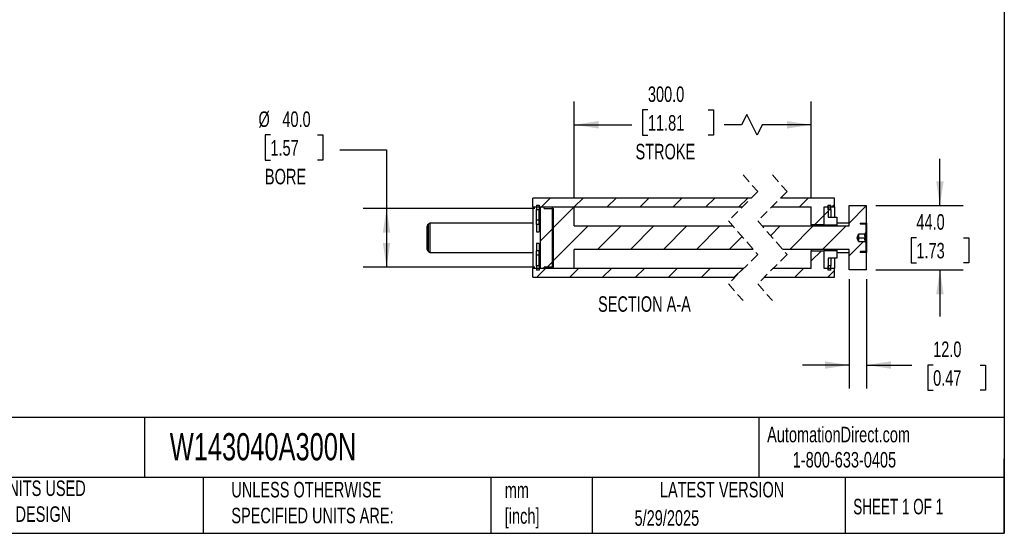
# Model space of a CAD drawing. Header units: millimetres. Extents: x 32 to 1365, y 32 to 1048.
# Tile 3 of 5: x 694 to 1365, y 32 to 382. Entities that reach past the tile are written whole.
import ezdxf

# ---------------------------------------------------------------- set-up
doc = ezdxf.new("R2010")
doc.units = ezdxf.units.MM
doc.header["$LTSCALE"] = 5
doc.linetypes.add('SLD-Dashed', pattern=[1.905, 1.27, -0.635])
doc.linetypes.add('SLD-Solid', pattern=[0])
doc.layers.add('DIMENSIONS', color=140, linetype='SLD-Solid', lineweight=25)
doc.layers.add('TEXT', color=140, linetype='SLD-Solid', lineweight=25)
doc.layers.add('HATCH', color=6, linetype='SLD-Solid')
doc.styles.add('SLDTEXTSTYLE0', font='TXT', dxfattribs={"width": 0.7})
doc.styles.add('SLDTEXTSTYLE1', font='TXT', dxfattribs={"width": 0.65})
doc.dimstyles.new('SLDDIMSTYLE0', dxfattribs={"dimtxt": 10.790039, "dimasz": 16.51, "dimexe": 0, "dimexo": 0.0625, "dimgap": 2.69751, "dimtad": 0, "dimtih": 1, "dimtoh": 1, "dimrnd": 1e-09, "dimzin": 4, "dimdsep": 46, "dimtxsty": 'SLDTEXTSTYLE0', "dimsah": 1, "dimcen": 0.09, "dimadec": 0, "dimazin": 1, "dimtfac": 1, "dimtmove": 0, "dimatfit": 0, "dimfxl": 0, "dimfrac": 2, "dimtolj": 1, "dimtzin": 12, "dimarcsym": 0})
doc.dimstyles.new('SLDDIMSTYLE2', dxfattribs={"dimtxt": 10.790039, "dimasz": 16.51, "dimexe": 0, "dimexo": 0.0625, "dimgap": 2.69751, "dimtad": 0, "dimtih": 1, "dimtoh": 1, "dimrnd": 1e-09, "dimzin": 4, "dimdsep": 46, "dimtxsty": 'SLDTEXTSTYLE0', "dimsah": 1, "dimcen": 0.09, "dimadec": 0, "dimazin": 1, "dimtfac": 1, "dimtofl": 0, "dimtmove": 0, "dimatfit": 3, "dimfxl": 0, "dimfrac": 2, "dimtolj": 1, "dimtzin": 12, "dimarcsym": 0})

# ---------------------------------------------------------------- blocks, each defined once
blk = doc.blocks.new('_D_32')
at = {"layer": 'DIMENSIONS'}
for p, q in [((1259.36, 204.93), (1259.36, 130.59)), ((1271.36, 204.93), (1271.36, 130.59)), ((1259.36, 146.46), (1227.61, 146.46)), ((1271.36, 146.46), (1302.1, 146.46)), ((1316.72, 146.46), (1313.09, 146.46)), ((1313.09, 146.46), (1313.09, 129.31)), ((1348.78, 146.46), (1352.4, 146.46)), ((1352.4, 146.46), (1352.4, 129.31)), ((1313.09, 129.31), (1316.72, 129.31)), ((1352.4, 129.31), (1348.78, 129.31))]:
    blk.add_line(p, q, dxfattribs=at)
for points in [[(1259.36, 146.46), (1242.85, 149), (1242.85, 143.92)], [(1271.36, 146.46), (1287.87, 143.92), (1287.87, 149)]]:
    blk.add_solid(points, dxfattribs=at)
at = {"layer": 'DIMENSIONS', "char_height": 10.583, "attachment_point": 1, "style": 'SLDTEXTSTYLE0'}
for s, insert in [('12.0', (1316.72, 162.52)), ('0.47', (1316.72, 142.96))]:
    blk.add_mtext(s, dxfattribs=dict(at, insert=insert))
blk = doc.blocks.new('_D_33')
at = {"layer": 'DIMENSIONS'}
for p, q in [((1321.34, 255.28), (1321.34, 287.03)), ((1277.71, 255.28), (1337.21, 255.28)), ((1305.31, 233.29), (1301.68, 233.29)), ((1301.68, 233.29), (1301.68, 216.14)), ((1337.37, 233.29), (1340.99, 233.29)), ((1340.99, 233.29), (1340.99, 216.14)), ((1301.68, 216.14), (1305.31, 216.14)), ((1340.99, 216.14), (1337.37, 216.14)), ((1277.71, 211.28), (1337.21, 211.28)), ((1321.34, 211.28), (1321.34, 179.53))]:
    blk.add_line(p, q, dxfattribs=at)
for points in [[(1321.34, 255.28), (1323.88, 271.79), (1318.8, 271.79)], [(1321.34, 211.28), (1318.8, 194.77), (1323.88, 194.77)]]:
    blk.add_solid(points, dxfattribs=at)
at = {"layer": 'DIMENSIONS', "char_height": 10.583, "attachment_point": 1, "style": 'SLDTEXTSTYLE0'}
for s, insert in [('44.0', (1305.31, 249.34)), ('1.73', (1305.31, 229.78))]:
    blk.add_mtext(s, dxfattribs=dict(at, insert=insert))
blk = doc.blocks.new('_D_34')
at = {"layer": 'DIMENSIONS'}
for p, q in [((1071.97, 260.63), (1071.97, 326.15)), ((1233.61, 260.63), (1233.61, 326.15)), ((1122.18, 320.37), (1118.55, 320.37)), ((1118.55, 320.37), (1118.55, 303.22)), ((1163.22, 320.37), (1166.84, 320.37)), ((1166.84, 320.37), (1166.84, 303.22)), ((1189.62, 317.33), (1186.09, 310.28)), ((1196.67, 303.22), (1189.62, 317.33)), ((1071.97, 310.28), (1111.3, 310.28)), ((1186.09, 310.28), (1174.1, 310.28)), ((1200.2, 310.28), (1196.67, 303.22)), ((1233.61, 310.28), (1200.2, 310.28)), ((1118.55, 303.22), (1122.18, 303.22)), ((1166.84, 303.22), (1163.22, 303.22))]:
    blk.add_line(p, q, dxfattribs=at)
for points in [[(1071.97, 310.28), (1088.48, 307.74), (1088.48, 312.82)], [(1233.61, 310.28), (1217.1, 312.82), (1217.1, 307.74)]]:
    blk.add_solid(points, dxfattribs=at)
at = {"layer": 'DIMENSIONS', "char_height": 10.583, "attachment_point": 1, "style": 'SLDTEXTSTYLE0'}
for s, insert in [('300.0', (1122.18, 336.43)), ('11.81', (1122.18, 316.86)), ('STROKE', (1113.71, 297.3))]:
    blk.add_mtext(s, dxfattribs=dict(at, insert=insert))
blk = doc.blocks.new('_D_35')
at = {"layer": 'DIMENSIONS'}
for p, q in [((864.7, 303.34), (861.08, 303.34)), ((861.08, 303.34), (861.08, 286.19)), ((896.76, 303.34), (900.39, 303.34)), ((900.39, 303.34), (900.39, 286.19)), ((912.15, 293.24), (943.9, 293.24)), ((943.9, 293.24), (943.9, 253.28)), ((861.08, 286.19), (864.7, 286.19)), ((900.39, 286.19), (896.76, 286.19)), ((1045.12, 253.28), (928.03, 253.28)), ((943.9, 253.28), (943.9, 213.28)), ((1045.12, 213.28), (928.03, 213.28))]:
    blk.add_line(p, q, dxfattribs=at)
for points in [[(943.9, 253.28), (941.36, 236.77), (946.44, 236.77)], [(943.9, 213.28), (946.44, 229.79), (941.36, 229.79)]]:
    blk.add_solid(points, dxfattribs=at)
at = {"layer": 'DIMENSIONS', "char_height": 10.583, "attachment_point": 1, "style": 'SLDTEXTSTYLE0'}
for s, insert in [('%%c', (856.55, 319.39)), ('40.0', (872.85, 319.39)), ('1.57', (864.7, 299.83)), ('BORE', (860.97, 280.26))]:
    blk.add_mtext(s, dxfattribs=dict(at, insert=insert))
blk = doc.blocks.new('SW_HATCH_1')
at = {"layer": 'HATCH', "color": 0}
for p, q in [((-175.95, 0), (-181.95, -6)), ((-153.5, 0), (-159.5, -6)), ((-131.05, 0), (-137.05, -6)), ((-108.6, 0), (-114.6, -6)), ((-86.15, 0), (-92.15, -6)), ((-63.7, 0), (-69.7, -6)), ((-41.25, 0), (-47.25, -6)), ((0, 0), (-6, -6)), ((-181.95, -6), (-182.74, -6.79)), ((-159.5, -6), (-174.49, -20.99)), ((17.9, -4.55), (16.45, -6)), ((39.9, -5), (27.9, -17)), ((-183.49, -7.54), (-183.77, -7.82)), ((10.9, -11.55), (4.3, -18.15)), ((13.65, -8.8), (10.9, -11.55)), ((15.4, -7.05), (14.63, -7.82)), ((-150.05, -19), (-174.49, -43.44)), ((-127.6, -19), (-143.6, -35)), ((-105.15, -19), (-121.15, -35)), ((-82.7, -19), (-98.7, -35)), ((-60.25, -19), (-76.25, -35)), ((-19, -19), (-25.62, -25.62)), ((3.45, -19), (-12.55, -35)), ((25.9, -19), (9.9, -35)), ((-173.74, -20.24), (-182.74, -29.24)), ((-45.06, -26.26), (-53.8, -35)), ((37.85, -29.5), (27.9, -39.45)), ((9.05, -35.85), (2.15, -42.75)), ((-173.74, -42.69), (-178.05, -47)), ((-179.05, -48), (-185.05, -54)), ((-156.6, -48), (-162.6, -54)), ((-134.15, -48), (-140.15, -54)), ((-111.7, -48), (-117.7, -54)), ((-89.25, -48), (-95.25, -54)), ((-66.8, -48), (-72.8, -54)), ((-44.35, -48), (-50.35, -54)), ((-3.1, -48), (-9.1, -54)), ((17.9, -49.45), (13.35, -54))]:
    blk.add_line(p, q, dxfattribs=at)

msp = doc.modelspace()

# ---------------------------------------------------------------- linework, layer by layer
at = {"color": 7, "linetype": 'SLD-Dashed', "lineweight": 18}
for p, q in [((1187.053, 276.151), (1197.053, 264.714)), ((1207.053, 276.151), (1217.053, 264.714)), ((1197.053, 264.714), (1177.053, 244.714)), ((1217.053, 264.714), (1197.053, 244.714)), ((1177.053, 244.714), (1197.053, 221.839)), ((1197.053, 244.714), (1217.053, 221.839)), ((1197.053, 221.839), (1177.053, 201.839)), ((1217.053, 221.839), (1197.053, 201.839)), ((1177.053, 201.839), (1187.053, 190.401)), ((1197.053, 201.839), (1207.053, 190.401))]:
    msp.add_line(p, q, dxfattribs=at)
for p, q in [((1192.615, 260.276), (1043.717, 260.276)), ((1043.717, 254.276), (1043.717, 260.276)), ((1046.217, 255.503), (1047.967, 255.503)), ((1046.217, 255.503), (1046.217, 252.456)), ((1047.967, 255.503), (1047.967, 252.456)), ((1249.362, 260.276), (1212.615, 260.276)), ((1245.112, 255.503), (1246.862, 255.503)), ((1245.112, 252.456), (1245.112, 255.503)), ((1246.862, 252.456), (1246.862, 255.503)), ((1249.362, 254.276), (1249.362, 260.276)), ((1259.362, 255.276), (1271.362, 255.276)), ((1259.362, 241.276), (1259.362, 255.276)), ((1271.362, 243.276), (1271.362, 255.276)), ((1043.717, 254.276), (1186.615, 254.276)), ((1043.717, 254.276), (1043.717, 212.276)), ((1046.217, 252.456), (1047.967, 252.456)), ((1046.217, 245.196), (1046.217, 252.456)), ((1047.967, 245.196), (1047.967, 252.456)), ((1048.717, 254.276), (1048.717, 212.276)), ((1048.717, 254.276), (1051.467, 254.276)), ((1051.467, 253.276), (1051.467, 254.276)), ((1051.467, 253.276), (1057.717, 253.276)), ((1056.967, 254.276), (1056.967, 212.276)), ((1056.967, 254.276), (1071.967, 254.276)), ((1057.717, 213.276), (1057.717, 253.276)), ((1071.967, 241.276), (1071.967, 254.276)), ((1206.615, 254.276), (1233.612, 254.276)), ((1233.612, 242.126), (1233.612, 254.276)), ((1242.362, 254.276), (1245.112, 254.276)), ((1242.362, 242.126), (1242.362, 254.276)), ((1242.362, 254.276), (1249.362, 254.276)), ((1242.362, 242.126), (1242.362, 254.276)), ((1245.112, 254.276), (1245.112, 247.276)), ((1245.112, 252.456), (1246.862, 252.456)), ((1246.862, 252.456), (1246.862, 247.276)), ((1249.362, 254.276), (1249.362, 247.276)), ((973.717, 243.276), (972.467, 242.555)), ((972.467, 223.998), (972.467, 242.555)), ((1043.717, 243.276), (973.717, 243.276)), ((973.717, 223.276), (973.717, 243.276)), ((1047.967, 245.196), (1046.217, 245.196)), ((1046.217, 242.207), (1046.217, 245.196)), ((1047.967, 242.207), (1046.217, 242.207)), ((1046.217, 242.207), (1046.217, 237.206)), ((1047.967, 242.207), (1047.967, 245.196)), ((1047.967, 242.207), (1047.967, 237.206)), ((1242.362, 242.126), (1233.612, 242.126)), ((1233.612, 242.126), (1233.612, 241.276)), ((1242.362, 242.126), (1251.112, 242.126)), ((1242.362, 242.126), (1242.362, 241.276)), ((1242.362, 242.126), (1242.362, 241.276)), ((1245.112, 247.276), (1251.112, 247.276)), ((1251.112, 247.276), (1251.112, 242.126)), ((1259.362, 243.276), (1251.112, 243.276)), ((1251.112, 242.126), (1251.112, 241.276)), ((1266.862, 243.276), (1271.362, 243.276)), ((1266.862, 243.276), (1266.862, 242.776)), ((1266.862, 242.776), (1270.612, 242.776)), ((1270.862, 242.526), (1270.862, 236.526)), ((1271.362, 243.276), (1271.362, 223.276)), ((971.717, 225.297), (971.717, 241.256)), ((1046.217, 237.206), (1047.967, 237.206)), ((1071.967, 241.276), (1180.058, 241.276)), ((1200.058, 241.276), (1259.362, 241.276)), ((1264.887, 233.276), (1265.797, 235.776)), ((1265.797, 235.776), (1265.862, 235.776)), ((1265.797, 235.776), (1265.797, 230.776)), ((1270.112, 235.776), (1265.862, 235.776)), ((1265.862, 235.776), (1265.862, 234.526)), ((1270.112, 235.776), (1270.862, 236.526)), ((1270.498, 235.776), (1270.112, 235.776)), ((1270.862, 236.526), (1270.862, 230.026)), ((1047.967, 229.346), (1046.217, 229.346)), ((1046.217, 229.346), (1046.217, 224.345)), ((1047.967, 229.346), (1047.967, 224.345)), ((1265.797, 230.776), (1264.887, 233.276)), ((1265.862, 230.776), (1265.797, 230.776)), ((1265.862, 234.526), (1265.862, 232.026)), ((1265.862, 233.276), (1270.498, 233.276)), ((1265.862, 232.026), (1265.862, 230.776)), ((1265.862, 230.776), (1270.112, 230.776)), ((1270.862, 230.026), (1270.112, 230.776)), ((1270.112, 230.776), (1270.498, 230.776)), ((1270.862, 230.026), (1270.862, 224.026)), ((972.467, 223.998), (973.717, 223.276)), ((973.717, 223.276), (1043.717, 223.276)), ((1047.967, 224.345), (1046.217, 224.345)), ((1046.217, 221.357), (1046.217, 224.345)), ((1047.967, 221.357), (1047.967, 224.345)), ((1194.047, 225.276), (1071.967, 225.276)), ((1071.967, 212.276), (1071.967, 225.276)), ((1259.362, 225.276), (1214.047, 225.276)), ((1233.612, 225.276), (1233.612, 224.426)), ((1233.612, 212.276), (1233.612, 224.426)), ((1233.612, 224.426), (1242.362, 224.426)), ((1242.362, 225.276), (1242.362, 224.426)), ((1242.362, 225.276), (1242.362, 224.426)), ((1242.362, 212.276), (1242.362, 224.426)), ((1251.112, 224.426), (1242.362, 224.426)), ((1242.362, 212.276), (1242.362, 224.426)), ((1251.112, 225.276), (1251.112, 224.426)), ((1251.112, 224.426), (1251.112, 219.276)), ((1251.112, 223.276), (1259.362, 223.276)), ((1259.362, 211.276), (1259.362, 225.276)), ((1270.612, 223.776), (1266.862, 223.776)), ((1266.862, 223.776), (1266.862, 223.276)), ((1271.362, 223.276), (1266.862, 223.276)), ((1271.362, 211.276), (1271.362, 223.276)), ((1047.967, 221.357), (1046.217, 221.357)), ((1046.217, 214.096), (1046.217, 221.357)), ((1047.967, 214.096), (1047.967, 221.357)), ((1245.112, 219.276), (1245.112, 212.276)), ((1251.112, 219.276), (1245.112, 219.276)), ((1246.862, 219.276), (1246.862, 214.096)), ((1249.362, 219.276), (1249.362, 212.276)), ((1187.49, 212.276), (1043.717, 212.276)), ((1043.717, 206.276), (1043.717, 212.276)), ((1047.967, 214.096), (1046.217, 214.096)), ((1046.217, 214.096), (1046.217, 211.05)), ((1047.967, 211.05), (1046.217, 211.05)), ((1047.967, 214.096), (1047.967, 211.05)), ((1051.467, 212.276), (1048.717, 212.276)), ((1057.717, 213.276), (1051.467, 213.276)), ((1051.467, 212.276), (1051.467, 213.276)), ((1071.967, 212.276), (1056.967, 212.276)), ((1233.612, 212.276), (1207.49, 212.276)), ((1245.112, 212.276), (1242.362, 212.276)), ((1249.362, 212.276), (1242.362, 212.276)), ((1246.862, 214.096), (1245.112, 214.096)), ((1245.112, 211.05), (1245.112, 214.096)), ((1246.862, 211.05), (1245.112, 211.05)), ((1246.862, 211.05), (1246.862, 214.096)), ((1249.362, 206.276), (1249.362, 212.276)), ((1271.362, 211.276), (1259.362, 211.276)), ((1043.717, 206.276), (1181.49, 206.276)), ((1201.49, 206.276), (1249.362, 206.276))]:
    msp.add_line(p, q)
for centre, radius, start, end in [((973.217, 241.256), 1.5, 120.000215, 180.00044), ((1270.612, 242.526), 0.25, 0.000517, 89.998843), ((973.217, 225.297), 1.5, 179.99956, 239.999785), ((1270.612, 224.026), 0.25, 270.001157, 359.999483)]:
    msp.add_arc(centre, radius, start, end)
for points in [[(1270.498, 233.276), (1270.326, 233.632), (1270.034, 234.238), (1270.167, 235.146), (1270.396, 235.581), (1270.498, 235.776)], [(1270.498, 230.776), (1270.326, 231.132), (1270.034, 231.738), (1270.167, 232.646), (1270.396, 233.081), (1270.498, 233.276)]]:
    msp.add_open_spline(points, degree=3, knots=[0, 0, 0, 0, 0.4397724, 0.7488472, 1, 1, 1, 1])
at = {"layer": 'TEXT'}
for p, q in [((1365.25, 1047.75), (1365.25, 31.75)), ((1365.25, 110.631), (31.75, 110.631)), ((778.794, 110.631), (778.794, 69.85)), ((1197.877, 110.631), (1197.877, 69.85)), ((1365.25, 31.75), (1365.25, 82.55)), ((1365.25, 69.85), (31.75, 69.85)), ((818.901, 69.85), (818.901, 31.75)), ((1015.122, 69.85), (1015.122, 31.75)), ((1084.06, 69.85), (1084.06, 31.75)), ((1256.744, 69.85), (1256.744, 31.75)), ((31.75, 31.75), (1365.25, 31.75))]:
    msp.add_line(p, q, dxfattribs=at)

# ---------------------------------------------------------------- block references
at = {"layer": 'HATCH'}
msp.add_blockref('SW_HATCH_1', (1231.46, 260.276), dxfattribs=at)

# ---------------------------------------------------------------- texts
at = {"layer": 'TEXT'}
for s, insert, char_height, attachment_point, style in [('SECTION A-A', (1119.807, 193.352), 10.58333, 2, 'SLDTEXTSTYLE0'), ('AutomationDirect.com', (1203.475, 104.383), 10.58333, 1, 'SLDTEXTSTYLE0'), ('W143040A300N', (796.039, 100.032), 18.52083, 1, 'SLDTEXTSTYLE0'), ('1-800-633-0405', (1220.958, 87.185), 10.58333, 1, 'SLDTEXTSTYLE0'), ('METRIC UNITS USED ^JFOR PART DESIGN', (638.022, 67.779), 10.58333, 1, 'SLDTEXTSTYLE0'), ('UNLESS OTHERWISE ^JSPECIFIED UNITS ARE:', (838.04, 66.803), 10.58333, 1, 'SLDTEXTSTYLE0'), ('mm^J[inch]', (1024.536, 66.486), 10.5833, 1, 'SLDTEXTSTYLE0'), ('LATEST VERSION', (1172.761, 66.82), 10.58333, 2, 'SLDTEXTSTYLE0'), ('SHEET 1 OF 1', (1262.206, 55.257), 10.58333, 1, 'SLDTEXTSTYLE1'), ('5/29/2025', (1113.064, 47.486), 10.5833, 1, 'SLDTEXTSTYLE0')]:
    msp.add_mtext(s, dxfattribs=dict(at, insert=insert, char_height=char_height, attachment_point=attachment_point, style=style))

# ---------------------------------------------------------------- dimensions: what is measured, and where the dimension line sits
at = {"layer": 'DIMENSIONS'}
dim = msp.add_linear_dim(base=(1071.967, 310.276), p1=(1233.612, 254.276), p2=(1071.967, 254.276), text='300.0\\PSTROKE', dimstyle='SLDDIMSTYLE2', dxfattribs=at)
dim.commit()
dim.dimension.update_dxf_attribs({"geometry": '_D_34', "text_midpoint": (1142.696, 310.276), "dimtype": 160})
dim = msp.add_linear_dim(base=(943.901, 213.276), p1=(1051.467, 253.276), p2=(1051.467, 213.276), angle=90, text='%%c<>\\PBORE', dimstyle='SLDDIMSTYLE2', dxfattribs=at)
dim.commit()
dim.dimension.update_dxf_attribs({"geometry": '_D_35', "text_midpoint": (943.901, 293.242), "dimtype": 160})
dim = msp.add_linear_dim(base=(1321.337, 255.276), p1=(1271.362, 211.276), p2=(1271.362, 255.276), angle=90, dimstyle='SLDDIMSTYLE0', dxfattribs=at)
dim.commit()
dim.dimension.update_dxf_attribs({"geometry": '_D_33', "text_midpoint": (1321.337, 233.285), "dimtype": 160})
dim = msp.add_linear_dim(base=(1259.362, 146.463), p1=(1271.362, 211.276), p2=(1259.362, 211.276), dimstyle='SLDDIMSTYLE0', dxfattribs=at)
dim.commit()
dim.dimension.update_dxf_attribs({"geometry": '_D_32', "text_midpoint": (1332.748, 146.463), "dimtype": 160})

doc.saveas('drawing.dxf')
